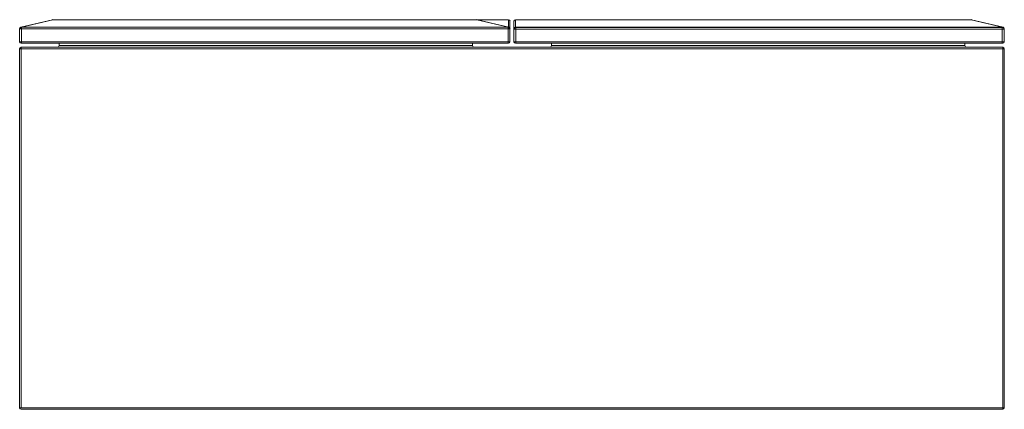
# Paper-space layout '_Dessous' of a CAD drawing. Header units: millimetres. Extents: x -654 to 596, y -233 to 262.
import ezdxf

# ---------------------------------------------------------------- set-up
doc = ezdxf.new("R2010")
doc.units = ezdxf.units.MM

psp = doc.layouts.new('_Dessous')

# ---------------------------------------------------------------- linework, layer by layer
at = {"color": 7, "linetype": 'Continuous', "lineweight": 15}
for p, q in [((-653, 251), (-653.8, 250.9)), ((-653.8, 234.5), (-653.8, 250.9)), ((-652.2, 252.9), (-612.2, 262.4)), ((-611.7, 262.4), (-651.6, 252.9)), ((-651.3, 232.5), (-651.3, 252.9)), ((-651.3, 252.9), (-33.8, 252.9)), ((-33.8, 250.9), (-651.3, 250.9)), ((-611.7, 262.5), (-33.3, 262.5)), ((-611.7, 262.4), (-73.3, 262.4)), ((-73.3, 262.4), (-33.4, 252.9)), ((-72.8, 262.4), (-32.8, 252.9)), ((-72.4, 262.4), (-33.3, 253.1)), ((-33.8, 232.5), (-33.8, 252.9)), ((-33.3, 253.1), (-33.3, 262.4)), ((-31.3, 250.9), (-32, 251)), ((-31.3, 234.5), (-31.3, 260.5)), ((-26.3, 234.5), (-26.3, 260.5)), ((-26.3, 250.5), (596.2, 250.5)), ((-24.3, 253), (-24.3, 262.5)), ((-24.3, 262.5), (554.2, 262.5)), ((554.2, 262.4), (-24.3, 262.4)), ((-24.3, 252.5), (594.2, 252.5)), ((-23.8, 252.9), (593.7, 252.9)), ((-23.8, 232.5), (-23.8, 252.9)), ((554.2, 262.4), (594.1, 252.9)), ((554.7, 262.4), (594.7, 252.9)), ((593.7, 232.5), (593.7, 252.5)), ((596.2, 234.5), (596.2, 250.9)), ((-653.8, 234.5), (-31.3, 234.5)), ((-653.8, 225.5), (596.2, 225.5)), ((-653.8, -230.5), (-653.8, 225.5)), ((-651.8, 232.5), (-33.3, 232.5)), ((-651.8, -230.5), (-651.8, 227.5)), ((-651.8, 227.5), (594.2, 227.5)), ((-603.8, 232.5), (-603.8, 229.5)), ((-603.8, 229.5), (-78.8, 229.5)), ((-78.8, 232.5), (-78.8, 229.5)), ((-26.3, 234.5), (596.2, 234.5)), ((-24.3, 232.5), (594.2, 232.5)), ((21.2, 232.5), (21.2, 229.5)), ((21.2, 229.5), (546.2, 229.5)), ((546.2, 232.5), (546.2, 229.5)), ((594.2, -232.5), (594.2, 227.5)), ((596.2, 225.5), (596.2, -230.5)), ((-653.8, -230.5), (596.2, -230.5)), ((-651.8, -232.5), (594.2, -232.5))]:
    psp.add_line(p, q, dxfattribs=at)
at = {"color": 8, "linetype": 'Continuous', "lineweight": 15}
psp.add_line((596.2, 250.9), (596.2, 250.9), dxfattribs=at)
at = {"color": 7, "linetype": 'Continuous', "lineweight": 15, "flags": 128}
psp.add_lwpolyline([(-72.4, 262.4), (-72.7, 262.5), (-72.9, 262.5), (-72.8, 262.4)], dxfattribs=at)
at = {"color": 8, "linetype": 'Continuous', "lineweight": 15, "flags": 128}
psp.add_lwpolyline([(-26.2, 251), (-26.2, 251), (-26.3, 251)], dxfattribs=at)
at = {"color": 7, "linetype": 'Continuous', "lineweight": 15}
for centre, radius, start, end in [((-651.8, 250.9), 2, 103.4477, 180), ((-651.4, 251.4), 1.66, 113.4267, 194.5554), ((-650.8, 250.9), 2.19, 110.6099, 177.3527), ((-651.4, 290.1), 39.2, 267.5728, 270.1575), ((-651.8, 251.9), 1.02, 76.842, 103.158), ((-651.3, 254.5), 1.6, 257.9563, 270.7309), ((-611.9, 261.5), 1.02, 76.842, 103.158), ((-611.7, 260.5), 2, 90, 103.4477), ((-73.1, 261.5), 1.02, 76.842, 103.158), ((-73.3, 260.5), 2, 76.5523, 90), ((-33.7, 254.5), 1.6, 269.2691, 282.0437), ((-33.6, 290.1), 39.2, 269.8425, 272.4272), ((-34.2, 250.9), 2.19, 2.6473, 69.3901), ((-33.2, 251.9), 1.02, 76.842, 103.158), ((-33.3, 260.5), 2, 360, 90), ((-33.2, 260.5), 1.97, 0.8074, 90.7853), ((-32.4, 254.2), 1.38, 233.6769, 255.2062), ((-33.2, 251.1), 1.97, 0.8074, 90.7853), ((-33.6, 251.4), 1.66, 345.4446, 66.5733), ((-33.3, 250.9), 2, 0, 76.5523), ((-24.3, 260.5), 2, 90, 180), ((-24.3, 260.5), 1.97, 89.2147, 179.1926), ((-24.3, 251), 1.97, 89.2147, 179.1926), ((-24.3, 250.5), 2, 90, 180), ((-23.9, 253.5), 0.624, 232.212, 280.8926), ((554.4, 261.5), 1.02, 76.842, 103.158), ((554.2, 260.5), 2, 76.5523, 90), ((593.8, 254.5), 1.6, 269.2691, 282.0437), ((594.3, 251.9), 1.02, 76.842, 103.158), ((594.2, 250.5), 2, 360, 90), ((594.2, 250.9), 2, 0, 76.5523), ((-651.8, 234.5), 2, 180, 270), ((-651.8, 225.5), 2, 90, 180), ((-605.8, 229.5), 2, 270, 360), ((-76.8, 229.5), 2, 180, 270), ((-33.3, 234.5), 2, 270, 0), ((-24.3, 234.5), 2, 180, 270), ((19.2, 229.5), 2, 270, 0), ((548.2, 229.5), 2, 180, 270), ((594.2, 234.5), 2, 270, 0), ((594.2, 225.5), 2, 360, 90), ((-651.8, -230.5), 2, 180, 270), ((594.2, -230.5), 2, 270, 0)]:
    psp.add_arc(centre, radius, start, end, dxfattribs=at)
at = {"color": 8, "linetype": 'Continuous', "lineweight": 15}
for centre, radius, start, end in [((593.7, 251.4), 1.58, 39.8838, 74.8921), ((594.2, 251.7), 1.23, 20.6216, 73.5257)]:
    psp.add_arc(centre, radius, start, end, dxfattribs=at)

doc.saveas('drawing.dxf')
